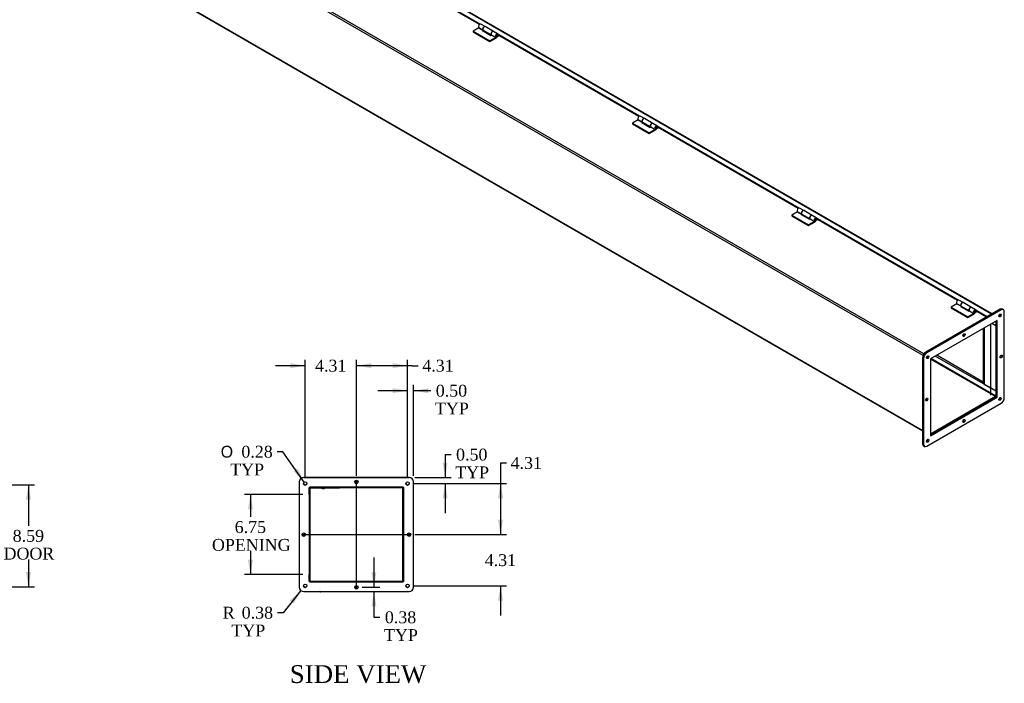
# Model space of a CAD drawing. Header units: inches. Extents: x 3 to 236, y 9 to 158.
# Tile 7 of 9: x 153 to 236, y 41 to 97. Entities that reach past the tile are written whole.
import ezdxf
from ezdxf.enums import TextEntityAlignment as Align
from ezdxf.lldxf.tags import DXFTag

# ---------------------------------------------------------------- set-up
doc = ezdxf.new("R2010")
doc.units = ezdxf.units.IN
doc.header["$MEASUREMENT"] = 0
for name, color, linetype in [('COM43353', 7, 'CONTINUOUS'), ('COM49266', 7, 'CONTINUOUS'), ('COM49267', 7, 'CONTINUOUS'), ('COM50040', 7, 'CONTINUOUS'), ('DEFAULT', 7, 'CONTINUOUS'), ('GSK11095', 7, 'CONTINUOUS'), ('HNG11000', 7, 'CONTINUOUS'), ('QLB30098', 7, 'CONTINUOUS'), ('SCS19419', 7, 'CONTINUOUS')]:
    doc.layers.add(name, color=color, linetype=linetype)
doc.styles.add('SEACAD_SOLID_EDGE_ANSI1_SY', font='txt')
doc.styles.add('SEACAD_TIMES_NEW_ROMAN', font='times.ttf')
tags = doc.linetypes.add('CENTER2', pattern=[1.125, 0.75, -0.125, 0.125, -0.125]).pattern_tags.tags
tags[10:11] = [DXFTag(74, 4), DXFTag(75, 0), DXFTag(340, '0'), DXFTag(46, 0.0), DXFTag(50, 0.0), DXFTag(44, 0.0), DXFTag(45, 0.0)]
tags[8:9] = [DXFTag(74, 4), DXFTag(75, 0), DXFTag(340, '0'), DXFTag(46, 0.0), DXFTag(50, 0.0), DXFTag(44, 0.0), DXFTag(45, 0.0)]
tags[6:7] = [DXFTag(74, 4), DXFTag(75, 0), DXFTag(340, '0'), DXFTag(46, 0.0), DXFTag(50, 0.0), DXFTag(44, 0.0), DXFTag(45, 0.0)]
tags[4:5] = [DXFTag(74, 4), DXFTag(75, 0), DXFTag(340, '0'), DXFTag(46, 0.0), DXFTag(50, 0.0), DXFTag(44, 0.0), DXFTag(45, 0.0)]
tags = doc.linetypes.add('HIDDEN2', pattern=[0.1875, 0.125, -0.0625]).pattern_tags.tags
tags[6:7] = [DXFTag(74, 4), DXFTag(75, 0), DXFTag(340, '0'), DXFTag(46, 0.0), DXFTag(50, 0.0), DXFTag(44, 0.0), DXFTag(45, 0.0)]
tags[4:5] = [DXFTag(74, 4), DXFTag(75, 0), DXFTag(340, '0'), DXFTag(46, 0.0), DXFTag(50, 0.0), DXFTag(44, 0.0), DXFTag(45, 0.0)]

# ---------------------------------------------------------------- blocks, each defined once
blk = doc.blocks.new('SEANNOT_GROUP1')
at = {"layer": 'DEFAULT', "color": 136, "linetype": 'CENTER2'}
blk.add_line((181.287, 48.922), (181.287, 57.935), dxfattribs=at)
blk = doc.blocks.new('SEANNOT_GROUP2')
at = {"layer": 'DEFAULT', "color": 136, "linetype": 'CENTER2'}
blk.add_line((176.78, 53.429), (185.793, 53.429), dxfattribs=at)
blk = doc.blocks.new('GDIMGGROUP4')
at = {"layer": 'DEFAULT', "linetype": 'Continuous'}
for points in [[(153.849, 56.368), (153.64, 57.618), (153.432, 56.368)], [(153.849, 50.274), (153.432, 50.274), (153.64, 49.024)]]:
    blk.add_hatch(color=136, dxfattribs=at).paths.add_polyline_path(points)
at = {"layer": 'DEFAULT', "color": 136, "linetype": 'Continuous'}
for p, q in [((147.327, 57.618), (154.14, 57.618)), ((153.64, 57.618), (153.64, 54.171)), ((153.64, 51.321), (153.64, 49.024)), ((147.327, 49.024), (154.14, 49.024))]:
    blk.add_line(p, q, dxfattribs=at)
at = {"layer": 'DEFAULT', "color": 136, "linetype": 'Continuous', "style": 'SEACAD_TIMES_NEW_ROMAN'}
for s, p in [('8.59', (152.313, 53.821)), ('DOOR', (151.543, 52.321))]:
    blk.add_text(s, height=1, dxfattribs=at).set_placement(p, align=Align.TOP_LEFT)
blk = doc.blocks.new('GDIMGGROUP6')
at = {"layer": 'DEFAULT', "linetype": 'Continuous'}
for points in [[(172.148, 55.555), (172.565, 55.555), (172.356, 56.805)], [(172.148, 51.305), (172.356, 50.055), (172.565, 51.305)]]:
    blk.add_hatch(color=136, dxfattribs=at).paths.add_polyline_path(points)
at = {"layer": 'DEFAULT', "color": 136, "linetype": 'Continuous'}
for p, q in [((176.785, 56.805), (171.856, 56.805)), ((172.356, 56.805), (172.356, 54.91)), ((172.356, 52.06), (172.356, 50.055)), ((176.785, 50.055), (171.856, 50.055))]:
    blk.add_line(p, q, dxfattribs=at)
at = {"layer": 'DEFAULT', "color": 136, "linetype": 'Continuous', "style": 'SEACAD_TIMES_NEW_ROMAN'}
for s, p in [('6.75', (171.029, 54.56)), ('OPENING', (169.11, 53.06))]:
    blk.add_text(s, height=1, dxfattribs=at).set_placement(p, align=Align.TOP_LEFT)
blk = doc.blocks.new('GDIMGGROUP12')
at = {"layer": 'DEFAULT', "linetype": 'Continuous'}
for points in [[(184.349, 65.765), (184.349, 65.348), (185.599, 65.556)], [(187.349, 65.765), (186.099, 65.556), (187.349, 65.348)]]:
    blk.add_hatch(color=136, dxfattribs=at).paths.add_polyline_path(points)
at = {"layer": 'DEFAULT', "color": 136, "linetype": 'Continuous'}
for p, q in [((185.599, 58.241), (185.599, 66.056)), ((186.099, 58.366), (186.099, 66.056)), ((185.599, 65.556), (183.099, 65.556)), ((187.559, 65.556), (186.099, 65.556))]:
    blk.add_line(p, q, dxfattribs=at)
at = {"layer": 'DEFAULT', "color": 136, "linetype": 'Continuous', "style": 'SEACAD_TIMES_NEW_ROMAN'}
for s, p in [('0.50', (187.98, 66.056)), ('TYP', (187.909, 64.556))]:
    blk.add_text(s, height=1, dxfattribs=at).set_placement(p, align=Align.TOP_LEFT)
blk = doc.blocks.new('GDIMGGROUP13')
at = {"layer": 'DEFAULT', "linetype": 'Continuous'}
for points in [[(182.537, 67.874), (181.287, 67.665), (182.537, 67.457)], [(184.349, 67.874), (184.349, 67.457), (185.599, 67.665)]]:
    blk.add_hatch(color=136, dxfattribs=at).paths.add_polyline_path(points)
at = {"layer": 'DEFAULT', "color": 136, "linetype": 'Continuous'}
for p, q in [((181.287, 58.366), (181.287, 68.165)), ((185.599, 58.241), (185.599, 68.165)), ((185.994, 67.665), (181.287, 67.665)), ((185.994, 67.665), (186.494, 67.665))]:
    blk.add_line(p, q, dxfattribs=at)
at = {"layer": 'DEFAULT', "color": 136, "linetype": 'Continuous', "style": 'SEACAD_TIMES_NEW_ROMAN'}
blk.add_text('4.31', height=1, dxfattribs=at).set_placement((186.844, 68.165), align=Align.TOP_LEFT)
blk = doc.blocks.new('GDIMGGROUP14')
at = {"layer": 'DEFAULT', "linetype": 'Continuous'}
for points in [[(175.724, 67.874), (175.724, 67.457), (176.974, 67.665)], [(182.537, 67.874), (181.287, 67.665), (182.537, 67.457)]]:
    blk.add_hatch(color=136, dxfattribs=at).paths.add_polyline_path(points)
at = {"layer": 'DEFAULT', "color": 136, "linetype": 'Continuous'}
for p, q in [((176.974, 58.241), (176.974, 68.165)), ((181.287, 58.366), (181.287, 68.165)), ((176.974, 67.665), (174.474, 67.665)), ((183.787, 67.665), (181.287, 67.665))]:
    blk.add_line(p, q, dxfattribs=at)
at = {"layer": 'DEFAULT', "color": 136, "linetype": 'Continuous', "style": 'SEACAD_TIMES_NEW_ROMAN'}
blk.add_text('4.31', height=1, dxfattribs=at).set_placement((177.803, 68.165), align=Align.TOP_LEFT)
blk = doc.blocks.new('GDIMGGROUP15')
at = {"layer": 'DEFAULT', "linetype": 'Continuous'}
for points in [[(188.977, 59.491), (188.561, 59.491), (188.769, 58.241)], [(188.977, 56.491), (188.769, 57.741), (188.561, 56.491)]]:
    blk.add_hatch(color=136, dxfattribs=at).paths.add_polyline_path(points)
at = {"layer": 'DEFAULT', "color": 136, "linetype": 'Continuous'}
for p, q in [((188.769, 60.171), (189.269, 60.171)), ((188.769, 60.171), (188.769, 58.241)), ((186.224, 58.241), (189.269, 58.241)), ((186.099, 57.741), (189.269, 57.741)), ((188.769, 57.741), (188.769, 55.241))]:
    blk.add_line(p, q, dxfattribs=at)
at = {"layer": 'DEFAULT', "color": 136, "linetype": 'Continuous', "style": 'SEACAD_TIMES_NEW_ROMAN'}
for s, p in [('0.50', (189.69, 60.671)), ('TYP', (189.619, 59.171))]:
    blk.add_text(s, height=1, dxfattribs=at).set_placement(p, align=Align.TOP_LEFT)
blk = doc.blocks.new('GDIMGGROUP16')
at = {"layer": 'DEFAULT', "linetype": 'Continuous'}
for points in [[(193.644, 56.491), (193.436, 57.741), (193.228, 56.491)], [(193.644, 54.679), (193.228, 54.679), (193.436, 53.429)]]:
    blk.add_hatch(color=136, dxfattribs=at).paths.add_polyline_path(points)
at = {"layer": 'DEFAULT', "color": 136, "linetype": 'Continuous'}
for p, q in [((193.436, 59.465), (193.936, 59.465)), ((193.436, 59.465), (193.436, 53.429)), ((186.099, 57.741), (193.936, 57.741)), ((186.224, 53.429), (193.936, 53.429))]:
    blk.add_line(p, q, dxfattribs=at)
at = {"layer": 'DEFAULT', "color": 136, "linetype": 'Continuous', "style": 'SEACAD_TIMES_NEW_ROMAN'}
blk.add_text('4.31', height=1, dxfattribs=at).set_placement((194.286, 59.965), align=Align.TOP_LEFT)
blk = doc.blocks.new('GDIMGGROUP17')
at = {"layer": 'DEFAULT', "linetype": 'Continuous'}
for points in [[(193.644, 54.679), (193.228, 54.679), (193.436, 53.429)], [(193.644, 47.866), (193.436, 49.116), (193.228, 47.866)]]:
    blk.add_hatch(color=136, dxfattribs=at).paths.add_polyline_path(points)
at = {"layer": 'DEFAULT', "color": 136, "linetype": 'Continuous'}
for p, q in [((193.436, 55.929), (193.436, 53.429)), ((186.224, 53.429), (193.936, 53.429)), ((186.099, 49.116), (193.936, 49.116)), ((193.436, 49.116), (193.436, 46.616))]:
    blk.add_line(p, q, dxfattribs=at)
at = {"layer": 'DEFAULT', "color": 136, "linetype": 'Continuous', "style": 'SEACAD_TIMES_NEW_ROMAN'}
blk.add_text('4.31', height=1, dxfattribs=at).set_placement((192.109, 51.773), align=Align.TOP_LEFT)
blk = doc.blocks.new('GDIMGGROUP18')
at = {"layer": 'DEFAULT', "linetype": 'Continuous'}
blk.add_hatch(color=136, dxfattribs=at).paths.add_polyline_path([(176.004, 58.759), (176.893, 57.856), (176.345, 58.999)])
at = {"layer": 'DEFAULT', "color": 136, "linetype": 'Continuous'}
for p, q in [((175.096, 60.413), (174.596, 60.413)), ((176.893, 57.856), (175.096, 60.413))]:
    blk.add_line(p, q, dxfattribs=at)
for s, style, p in [('O', 'SEACAD_SOLID_EDGE_ANSI1_SY', (169.851, 60.913)), ('0.28', 'SEACAD_TIMES_NEW_ROMAN', (171.592, 60.913)), ('TYP', 'SEACAD_TIMES_NEW_ROMAN', (170.65, 59.413))]:
    blk.add_text(s, height=1, dxfattribs=dict(at, style=style)).set_placement(p, align=Align.TOP_LEFT)
blk = doc.blocks.new('GDIMGGROUP19')
at = {"layer": 'DEFAULT', "linetype": 'Continuous'}
blk.add_hatch(color=136, dxfattribs=at).paths.add_polyline_path([(175.995, 47.593), (176.615, 48.699), (175.67, 47.854)])
at = {"layer": 'DEFAULT', "color": 136, "linetype": 'Continuous'}
for p, q in [((176.615, 48.699), (175.124, 46.84)), ((175.124, 46.84), (174.624, 46.84))]:
    blk.add_line(p, q, dxfattribs=at)
at = {"layer": 'DEFAULT', "color": 136, "linetype": 'Continuous', "style": 'SEACAD_TIMES_NEW_ROMAN'}
for s, p in [('R', (170.024, 47.34)), ('0.38', (171.62, 47.34)), ('TYP', (170.751, 45.84))]:
    blk.add_text(s, height=1, dxfattribs=at).set_placement(p, align=Align.TOP_LEFT)
blk = doc.blocks.new('GDIMGGROUP22')
at = {"layer": 'DEFAULT', "linetype": 'Continuous'}
for points in [[(182.975, 50.241), (182.559, 50.241), (182.767, 48.991)], [(182.975, 47.366), (182.767, 48.616), (182.559, 47.366)]]:
    blk.add_hatch(color=136, dxfattribs=at).paths.add_polyline_path(points)
at = {"layer": 'DEFAULT', "color": 136, "linetype": 'Continuous'}
for p, q in [((182.767, 51.491), (182.767, 48.991)), ((181.787, 48.991), (183.267, 48.991)), ((182.767, 48.616), (182.767, 46.454)), ((182.767, 46.454), (183.267, 46.454))]:
    blk.add_line(p, q, dxfattribs=at)
at = {"layer": 'DEFAULT', "color": 136, "linetype": 'Continuous', "style": 'SEACAD_TIMES_NEW_ROMAN'}
for s, p in [('0.38', (183.688, 46.954)), ('TYP', (183.617, 45.454))]:
    blk.add_text(s, height=1, dxfattribs=at).set_placement(p, align=Align.TOP_LEFT)

msp = doc.modelspace()

# ---------------------------------------------------------------- linework, layer by layer
at = {"layer": 'COM43353', "color": 7, "linetype": 'Continuous'}
for p, q in [((235.553, 72.417), (229.278, 68.794)), ((235.642, 72.366), (229.366, 68.743)), ((235.642, 72.366), (235.553, 72.417)), ((235.829, 72.384), (235.741, 72.435)), ((235.907, 64.966), (235.907, 72.213)), ((235.311, 71.487), (229.697, 68.245)), ((235.222, 65.055), (235.222, 71.435)), ((235.311, 65.004), (235.311, 71.487)), ((229.012, 68.334), (229.012, 61.088)), ((229.101, 68.283), (229.012, 68.334)), ((229.101, 68.283), (229.101, 61.037)), ((229.278, 68.794), (229.366, 68.743)), ((229.697, 68.245), (229.697, 61.763)), ((229.697, 61.865), (235.222, 65.055)), ((229.697, 61.763), (235.311, 65.004)), ((235.222, 65.055), (235.311, 65.004)), ((229.366, 60.884), (235.642, 64.507)), ((229.012, 61.088), (229.101, 61.037)), ((229.09, 60.916), (229.178, 60.865)), ((176.849, 58.244), (185.724, 58.244)), ((185.724, 58.241), (176.849, 58.241)), ((176.474, 57.866), (176.474, 48.991)), ((177.317, 57.398), (177.317, 49.459)), ((185.256, 57.398), (177.317, 57.398)), ((185.256, 49.459), (185.256, 57.398)), ((186.099, 48.991), (186.099, 57.866)), ((177.317, 49.459), (185.256, 49.459)), ((185.256, 49.462), (185.254, 49.462)), ((176.849, 48.616), (185.724, 48.616))]:
    msp.add_line(p, q, dxfattribs=at)
for centre in [(176.974, 57.741), (181.287, 57.866), (185.599, 57.741), (176.849, 53.429), (185.724, 53.429), (176.974, 49.116), (181.287, 48.991), (185.599, 49.116)]:
    msp.add_circle(centre, 0.141, dxfattribs=at)
for centre, radius, start, end in [((176.849, 57.869), 0.375, 90, 180), ((176.849, 57.866), 0.375, 90, 180), ((185.724, 57.869), 0.375, 0, 90), ((185.724, 57.866), 0.375, 0, 90), ((176.974, 57.744), 0.141, 180.61171, 0), ((181.287, 57.869), 0.141, 180.61171, 0), ((185.599, 57.744), 0.141, 180.61171, 0), ((176.849, 53.432), 0.141, 180.61171, 0), ((185.724, 53.432), 0.141, 180.61171, 0), ((176.849, 48.991), 0.375, 180, 270), ((176.974, 49.119), 0.141, 180.61171, 0), ((181.287, 48.994), 0.141, 180.61171, 0), ((185.599, 49.119), 0.141, 180.61171, 0), ((185.724, 48.991), 0.375, 270, 0)]:
    msp.add_arc(centre, radius, start, end, dxfattribs=at)
for centre, major_axis, start_param, end_param in [((235.553, 72.111), (-0.188, -0.325), 3.141593, 3.926991), ((235.642, 72.06), (-0.188, -0.325), 2.356194, 3.926991), ((235.465, 71.958), (-0.07, -0.122), 0.680393, 2.4612), ((232.415, 70.299), (-0.07, -0.122), 0.680393, 2.4612), ((229.278, 68.488), (-0.188, -0.325), 3.926991, 5.497787), ((229.366, 68.436), (0.188, 0.325), 0.785398, 2.356194), ((229.366, 68.436), (-0.07, -0.122), 0.680393, 2.4612), ((235.553, 68.488), (-0.07, -0.122), 0.680393, 2.4612), ((229.278, 64.864), (-0.07, -0.122), 0.680393, 2.4612), ((235.465, 64.915), (-0.07, -0.122), 0.680393, 2.4612), ((235.642, 64.813), (-0.187, -0.325), 0.785398, 2.356194), ((232.415, 63.053), (-0.07, -0.122), 0.680393, 2.4612), ((229.366, 61.394), (-0.07, -0.122), 0.680393, 2.4612), ((229.278, 61.241), (0.187, 0.325), 2.356194, 3.141593), ((229.366, 61.19), (0.188, 0.325), 2.356194, 3.926991)]:
    msp.add_ellipse(centre, major_axis=major_axis, ratio=0.57735, start_param=start_param, end_param=end_param, dxfattribs=at)
for centre in [(235.553, 71.907), (232.504, 70.248), (229.454, 68.385), (235.642, 68.436), (229.366, 64.813), (235.553, 64.864), (232.504, 63.002), (229.454, 61.343)]:
    msp.add_ellipse(centre, major_axis=(-0.07, -0.122), ratio=0.57735, dxfattribs=at)
at = {"layer": 'COM49266', "color": 7, "linetype": 'Continuous'}
for p, q in [((229.056, 68.527), (144.912, 117.108)), ((229.132, 68.66), (144.988, 117.24)), ((229.012, 62.197), (144.912, 110.752)), ((144.934, 110.703), (229.012, 62.16)), ((235.194, 71.419), (235.194, 71.035)), ((235.194, 71.035), (234.861, 71.227)), ((235.194, 71.035), (235.222, 71.051)), ((229.387, 68.336), (229.357, 68.353)), ((229.463, 68.469), (229.434, 68.486)), ((235.168, 65.057), (229.697, 68.216)), ((235.194, 65.101), (229.722, 68.26)), ((235.194, 65.523), (234.733, 65.789)), ((235.168, 65.057), (229.697, 61.898)), ((235.194, 65.523), (235.222, 65.54)), ((235.194, 65.523), (235.194, 65.101)), ((177.357, 57.322), (177.357, 56.805)), ((185.177, 57.358), (177.393, 57.358)), ((185.213, 49.538), (185.213, 57.322)), ((177.357, 56.805), (177.317, 56.805)), ((177.357, 50.055), (177.317, 50.055)), ((177.357, 50.055), (177.357, 49.538)), ((177.393, 49.502), (185.177, 49.502))]:
    msp.add_line(p, q, dxfattribs=at)
at = {"layer": 'COM49266', "color": 7, "linetype": 'HIDDEN2'}
for p, q in [((177.285, 57.322), (177.285, 56.805)), ((185.177, 57.43), (177.393, 57.43)), ((185.285, 49.538), (185.285, 57.322)), ((177.317, 56.805), (177.285, 56.805)), ((177.285, 50.055), (177.285, 49.538)), ((177.317, 50.055), (177.285, 50.055)), ((177.393, 49.43), (185.177, 49.43))]:
    msp.add_line(p, q, dxfattribs=at)
for centre, start, end in [((177.393, 57.322), 90, 180), ((185.177, 57.322), 44.72491, 90), ((185.177, 57.322), 0, 42.98926), ((177.393, 49.538), 180, 225.27509), ((177.393, 49.538), 227.01074, 270), ((185.177, 49.538), 270, 312.98926), ((185.177, 49.538), 317.01074, 0)]:
    msp.add_arc(centre, 0.108, start, end, dxfattribs=at)
at = {"layer": 'COM49266', "color": 7, "linetype": 'Continuous'}
for centre, radius, start, end in [((177.393, 57.322), 0.036, 90, 180), ((185.177, 57.322), 0.036, 0, 90), ((185.177, 57.322), 0.108, 42.98926, 44.72491), ((177.393, 49.538), 0.108, 225.27509, 227.01074), ((177.393, 49.538), 0.036, 180, 270), ((185.177, 49.538), 0.036, 270, 0), ((185.177, 49.538), 0.108, 312.98926, 317.01074)]:
    msp.add_arc(centre, radius, start, end, dxfattribs=at)
msp.add_ellipse((235.168, 65.086), major_axis=(0.018, 0.0312), ratio=0.57735, start_param=3.926991, end_param=5.497787, dxfattribs=at)
at = {"layer": 'COM49267', "color": 7, "linetype": 'Continuous'}
for p, q in [((234.837, 72.015), (151.067, 120.38)), ((234.879, 72.028), (151.121, 120.385)), ((191.727, 96.457), (179.862, 103.308)), ((191.674, 96.429), (179.862, 103.249)), ((193.251, 95.578), (193.225, 95.592)), ((193.251, 95.519), (193.227, 95.532)), ((193.251, 95.578), (193.251, 95.519)), ((193.293, 95.494), (193.293, 95.553)), ((205.158, 88.703), (193.293, 95.553)), ((205.105, 88.675), (193.293, 95.494)), ((206.682, 87.823), (206.656, 87.838)), ((206.682, 87.764), (206.658, 87.778)), ((206.682, 87.823), (206.682, 87.764)), ((206.724, 87.74), (206.724, 87.799)), ((218.59, 80.948), (206.724, 87.799)), ((218.536, 80.92), (206.724, 87.74)), ((220.113, 80.069), (220.087, 80.083)), ((220.113, 80.01), (220.09, 80.023)), ((220.113, 80.069), (220.113, 80.01)), ((220.155, 79.985), (220.155, 80.044)), ((232.021, 73.194), (220.155, 80.044)), ((231.968, 73.166), (220.155, 79.985)), ((233.544, 72.314), (233.519, 72.329)), ((233.544, 72.255), (233.521, 72.269)), ((233.544, 72.314), (233.544, 72.255)), ((234.449, 71.792), (233.587, 72.29)), ((233.587, 72.231), (233.587, 72.29)), ((234.409, 71.756), (233.587, 72.231)), ((234.449, 71.792), (234.837, 72.015)), ((234.449, 71.78), (234.449, 71.792))]:
    msp.add_line(p, q, dxfattribs=at)
for centre, major_axis, start_param, end_param in [((193.272, 95.565), (-0.03, 0), 2.356194, 5.497787), ((193.272, 95.507), (-0.03, 0), 3.926991, 5.497787), ((206.703, 87.811), (-0.03, 0), 2.356194, 5.497787), ((206.703, 87.752), (-0.03, 0), 3.926991, 5.497787), ((220.134, 80.056), (-0.03, 0), 2.356194, 5.497787), ((220.134, 79.998), (-0.03, 0), 3.926991, 5.497787), ((233.565, 72.302), (-0.03, 0), 2.356194, 5.497787), ((233.565, 72.243), (-0.03, 0), 3.926991, 5.497787), ((234.837, 71.927), (-0.054, -0.0935), 3.401503, 3.926991)]:
    msp.add_ellipse(centre, major_axis=major_axis, ratio=0.57735, start_param=start_param, end_param=end_param, dxfattribs=at)
at = {"layer": 'COM50040', "color": 7, "linetype": 'Continuous'}
for p, q in [((234.133, 70.807), (234.133, 66.161)), ((234.133, 66.161), (234.199, 66.123)), ((177.317, 56.774), (177.357, 56.774)), ((177.357, 56.774), (177.357, 50.086)), ((177.317, 50.086), (177.357, 50.086))]:
    msp.add_line(p, q, dxfattribs=at)
at = {"layer": 'GSK11095', "color": 7, "linetype": 'Continuous'}
for p, q in [((234.199, 70.845), (234.199, 66.093)), ((234.73, 71.151), (234.73, 65.787)), ((234.73, 65.786), (230.084, 68.469)), ((234.133, 66.284), (230.216, 68.545)), ((234.199, 66.093), (234.73, 65.787)), ((234.199, 66.093), (234.199, 66.093)), ((234.73, 65.787), (234.755, 65.802)), ((234.756, 65.801), (234.73, 65.786)), ((234.73, 65.787), (234.73, 65.787)), ((234.73, 65.786), (234.73, 65.174)), ((234.73, 65.786), (234.73, 65.786)), ((177.373, 57.352), (177.373, 56.796)), ((177.373, 56.796), (177.317, 56.796)), ((177.317, 56.796), (177.373, 56.796)), ((177.373, 56.796), (177.373, 56.796)), ((177.373, 56.796), (177.373, 50.066)), ((177.317, 50.066), (177.373, 50.066)), ((177.317, 50.065), (177.373, 50.065)), ((177.373, 50.066), (177.373, 50.066)), ((177.373, 50.065), (177.373, 49.509))]:
    msp.add_line(p, q, dxfattribs=at)
at = {"layer": 'HNG11000', "color": 7, "linetype": 'Continuous'}
for p, q in [((192.134, 96.248), (191.78, 96.452)), ((191.623, 96.155), (191.121, 95.865)), ((191.121, 95.865), (191.121, 95.804)), ((191.121, 95.865), (192.535, 95.048)), ((191.121, 95.804), (192.535, 94.987)), ((191.595, 96.175), (191.948, 95.97)), ((191.623, 96.155), (191.959, 95.96)), ((191.975, 95.95), (191.924, 95.92)), ((191.924, 95.92), (192.631, 95.512)), ((191.948, 95.97), (191.949, 95.972)), ((191.968, 95.954), (192.668, 95.55)), ((192.837, 95.842), (192.137, 96.246)), ((192.631, 95.512), (192.684, 95.542)), ((192.655, 95.562), (193.009, 95.358)), ((192.684, 95.542), (193.037, 95.338)), ((193.194, 95.636), (192.841, 95.84)), ((193.243, 95.49), (193.221, 95.503)), ((193.293, 95.519), (193.243, 95.49)), ((193.243, 95.49), (193.243, 95.429)), ((193.325, 95.476), (193.243, 95.429)), ((193.037, 95.338), (192.535, 95.048)), ((192.535, 94.987), (193.037, 95.277)), ((192.535, 95.048), (192.535, 94.987)), ((193.009, 95.358), (193.054, 95.417)), ((193.243, 95.429), (193.201, 95.453)), ((205.054, 88.4), (204.552, 88.11)), ((204.552, 88.11), (204.552, 88.049)), ((204.552, 88.11), (205.967, 87.294)), ((204.552, 88.049), (205.967, 87.233)), ((205.026, 88.42), (205.379, 88.216)), ((205.054, 88.4), (205.391, 88.206)), ((205.565, 88.494), (205.211, 88.698)), ((205.407, 88.195), (205.355, 88.166)), ((205.355, 88.166), (206.062, 87.757)), ((205.379, 88.216), (205.38, 88.217)), ((205.4, 88.199), (206.1, 87.795)), ((206.268, 88.087), (205.568, 88.492)), ((206.625, 87.881), (206.272, 88.085)), ((206.468, 87.584), (205.967, 87.294)), ((205.967, 87.233), (206.468, 87.522)), ((205.967, 87.294), (205.967, 87.233)), ((206.062, 87.757), (206.115, 87.788)), ((206.086, 87.808), (206.44, 87.604)), ((206.115, 87.788), (206.468, 87.584)), ((206.44, 87.604), (206.485, 87.662)), ((206.674, 87.674), (206.632, 87.698)), ((206.674, 87.735), (206.652, 87.748)), ((206.724, 87.764), (206.674, 87.735)), ((206.674, 87.735), (206.674, 87.674)), ((206.756, 87.722), (206.674, 87.674)), ((218.485, 80.646), (217.984, 80.356)), ((218.457, 80.665), (218.811, 80.461)), ((218.485, 80.646), (218.822, 80.451)), ((218.996, 80.739), (218.642, 80.943)), ((219.7, 80.333), (219, 80.737)), ((217.984, 80.356), (217.984, 80.295)), ((217.984, 80.356), (219.398, 79.539)), ((217.984, 80.295), (219.398, 79.478)), ((218.838, 80.441), (218.786, 80.411)), ((218.786, 80.411), (219.493, 80.003)), ((218.811, 80.461), (218.812, 80.463)), ((218.831, 80.445), (219.531, 80.041)), ((219.9, 79.829), (219.398, 79.539)), ((219.398, 79.478), (219.9, 79.768)), ((219.493, 80.003), (219.546, 80.033)), ((219.518, 80.053), (219.871, 79.849)), ((219.546, 80.033), (219.9, 79.829)), ((220.057, 80.127), (219.703, 80.331)), ((219.871, 79.849), (219.916, 79.908)), ((220.105, 79.92), (220.063, 79.944)), ((220.105, 79.981), (220.083, 79.994)), ((220.155, 80.01), (220.105, 79.981)), ((220.105, 79.981), (220.105, 79.92)), ((220.187, 79.967), (220.105, 79.92)), ((219.398, 79.539), (219.398, 79.478)), ((232.427, 72.985), (232.074, 73.189)), ((231.917, 72.891), (231.415, 72.601)), ((231.415, 72.601), (231.415, 72.54)), ((231.415, 72.601), (232.829, 71.785)), ((231.415, 72.54), (232.829, 71.724)), ((231.888, 72.911), (232.242, 72.707)), ((231.917, 72.891), (232.253, 72.697)), ((232.269, 72.686), (232.218, 72.656)), ((232.218, 72.656), (232.925, 72.248)), ((232.242, 72.707), (232.243, 72.708)), ((232.262, 72.69), (232.962, 72.286)), ((233.131, 72.578), (232.431, 72.983)), ((232.925, 72.248), (232.977, 72.279)), ((232.949, 72.299), (233.303, 72.094)), ((232.977, 72.279), (233.331, 72.074)), ((233.488, 72.372), (233.134, 72.576)), ((233.536, 72.226), (233.514, 72.239)), ((233.587, 72.255), (233.536, 72.226)), ((233.536, 72.226), (233.536, 72.165)), ((233.331, 72.074), (232.829, 71.785)), ((232.829, 71.724), (233.331, 72.013)), ((232.829, 71.785), (232.829, 71.724)), ((233.303, 72.094), (233.347, 72.153)), ((233.536, 72.165), (233.494, 72.189)), ((233.619, 72.212), (233.536, 72.165))]:
    msp.add_line(p, q, dxfattribs=at)
for centre, major_axis, start_param, end_param in [((191.696, 96.306), (-0.084, -0.146), 3.141593, 6.059014), ((192.049, 96.102), (-0.084, -0.146), 3.12064, 6.059014), ((192.053, 96.1), (0.084, 0.146), 0, 3.141593), ((191.976, 96.15), (-0.16, -0.276), 0.785398, 0.995157), ((192.756, 95.694), (-0.084, -0.146), 3.141593, 6.059014), ((192.753, 95.696), (0.084, 0.146), -0.020959, 3.327333), ((193.11, 95.49), (-0.084, -0.146), 1.550479, 6.059014), ((193.11, 95.49), (-0.0469, -0.0812), 1.551176, 6.059014), ((193.037, 95.538), (-0.122, -0.212), 0.785398, 1.54262), ((193.037, 95.538), (-0.16, -0.276), 0.785398, 1.544273), ((205.127, 88.552), (-0.084, -0.146), 3.141593, 6.059014), ((205.48, 88.348), (-0.084, -0.146), 3.12064, 6.059014), ((205.484, 88.346), (0.084, 0.146), 0, 3.141593), ((205.408, 88.395), (-0.16, -0.276), 0.785398, 0.995157), ((206.187, 87.939), (-0.084, -0.146), 3.141593, 6.059014), ((206.184, 87.941), (0.084, 0.146), -0.020958, 3.327333), ((206.541, 87.735), (-0.084, -0.146), 1.550479, 6.059014), ((206.541, 87.735), (-0.0469, -0.0812), 1.551176, 6.059014), ((206.468, 87.783), (-0.122, -0.212), 0.785398, 1.54262), ((206.468, 87.783), (-0.16, -0.276), 0.785398, 1.544273), ((218.558, 80.797), (-0.084, -0.146), 3.141593, 6.059014), ((218.912, 80.593), (-0.084, -0.146), 3.12064, 6.059014), ((218.915, 80.591), (0.084, 0.146), 0, 3.141593), ((218.839, 80.641), (-0.16, -0.276), 0.785398, 0.995157), ((219.619, 80.185), (-0.084, -0.146), 3.141593, 6.059014), ((219.615, 80.187), (0.084, 0.146), -0.020953, 3.327333), ((219.972, 79.981), (-0.084, -0.146), 1.550479, 6.059014), ((219.972, 79.981), (-0.0469, -0.0812), 1.551176, 6.059014), ((219.9, 80.028), (-0.122, -0.212), 0.785398, 1.54262), ((219.9, 80.028), (-0.16, -0.276), 0.785398, 1.544273), ((231.989, 73.043), (-0.084, -0.146), 3.141593, 6.059014), ((232.343, 72.838), (-0.084, -0.146), 3.141593, 6.059014), ((232.346, 72.836), (0.084, 0.146), 0, 3.141593), ((232.27, 72.886), (-0.16, -0.276), 0.785398, 0.995157), ((233.05, 72.43), (-0.084, -0.146), 3.141593, 6.059014), ((233.046, 72.432), (0.084, 0.146), 0, 3.327334), ((233.404, 72.226), (-0.084, -0.146), 1.550479, 6.059014), ((233.404, 72.226), (-0.0469, -0.0812), 1.551176, 6.059014), ((233.331, 72.274), (-0.122, -0.212), 0.785398, 1.54262), ((233.331, 72.274), (-0.16, -0.276), 0.785398, 1.544273)]:
    msp.add_ellipse(centre, major_axis=major_axis, ratio=0.57735, start_param=start_param, end_param=end_param, dxfattribs=at)
for centre in [(193.127, 95.48), (206.559, 87.725), (219.99, 79.97), (233.421, 72.216)]:
    msp.add_ellipse(centre, major_axis=(-0.02, -0.0346), ratio=0.57735, dxfattribs=at)
for points, knots in [([(193.054, 95.42), (193.058, 95.417), (193.069, 95.413), (193.089, 95.413), (193.112, 95.42), (193.134, 95.435), (193.155, 95.459), (193.168, 95.489), (193.17, 95.507), (193.17, 95.516)], [0.0368236, 0.0368236, 0.0368236, 0.0368236, 0.1110089, 0.2376088, 0.3640186, 0.5076472, 0.6781837, 0.8631668, 1, 1, 1, 1]), ([(193.17, 95.516), (193.17, 95.527), (193.168, 95.543), (193.155, 95.566), (193.143, 95.573), (193.137, 95.577)], [0, 0, 0, 0, 0.395555, 0.734955, 1, 1, 1, 1]), ([(206.485, 87.665), (206.489, 87.663), (206.5, 87.658), (206.52, 87.658), (206.543, 87.665), (206.566, 87.681), (206.586, 87.705), (206.599, 87.734), (206.601, 87.753), (206.602, 87.762)], [0.0368236, 0.0368236, 0.0368236, 0.0368236, 0.1110089, 0.2376088, 0.3640186, 0.5076472, 0.6781837, 0.8631668, 1, 1, 1, 1]), ([(206.602, 87.762), (206.601, 87.772), (206.599, 87.789), (206.586, 87.811), (206.574, 87.819), (206.568, 87.823)], [0, 0, 0, 0, 0.395555, 0.734955, 1, 1, 1, 1]), ([(219.916, 79.91), (219.92, 79.908), (219.931, 79.904), (219.952, 79.904), (219.975, 79.911), (219.997, 79.926), (220.017, 79.95), (220.031, 79.98), (220.032, 79.998), (220.033, 80.007)], [0.0368236, 0.0368236, 0.0368236, 0.0368236, 0.1110089, 0.2376088, 0.3640186, 0.5076472, 0.6781837, 0.8631668, 1, 1, 1, 1]), ([(220.033, 80.007), (220.032, 80.018), (220.03, 80.034), (220.017, 80.057), (220.006, 80.064), (220, 80.068)], [0, 0, 0, 0, 0.395555, 0.734955, 1, 1, 1, 1]), ([(233.348, 72.156), (233.352, 72.154), (233.362, 72.149), (233.383, 72.149), (233.406, 72.156), (233.428, 72.171), (233.449, 72.196), (233.462, 72.225), (233.464, 72.244), (233.464, 72.253)], [0.0368236, 0.0368236, 0.0368236, 0.0368236, 0.1110089, 0.2376088, 0.3640186, 0.5076472, 0.6781837, 0.8631668, 1, 1, 1, 1]), ([(233.464, 72.253), (233.463, 72.263), (233.462, 72.28), (233.448, 72.302), (233.437, 72.31), (233.431, 72.313)], [0, 0, 0, 0, 0.395555, 0.734955, 1, 1, 1, 1])]:
    msp.add_open_spline(points, degree=3, knots=knots, dxfattribs=at)
at = {"layer": 'QLB30098', "color": 7, "linetype": 'Continuous'}
for p, q in [((177.732, 57.328), (177.373, 57.328)), ((179.482, 57.328), (177.732, 57.328)), ((178.338, 57.328), (178.338, 57.317)), ((178.341, 57.328), (178.341, 57.317)), ((178.446, 57.318), (178.341, 57.318)), ((178.446, 57.318), (178.446, 57.328)), ((178.446, 57.318), (178.447, 57.318)), ((178.447, 57.318), (178.447, 57.328)), ((178.447, 57.318), (178.574, 57.318)), ((178.57, 57.318), (178.588, 57.318)), ((178.574, 57.317), (178.574, 57.328)), ((178.588, 57.318), (178.588, 57.328)), ((179.857, 57.328), (179.482, 57.328)), ((179.857, 57.328), (179.857, 57.358))]:
    msp.add_line(p, q, dxfattribs=at)
at = {"layer": 'SCS19419', "color": 7, "linetype": 'Continuous'}
msp.add_line((178.238, 48.612), (178.237, 48.613), dxfattribs=at)
msp.add_arc((178.231, 48.732), 0.12, 272.97569, 285.88964, dxfattribs=at)
msp.add_open_spline([(178.225, 48.615), (178.221, 48.615), (178.216, 48.615), (178.212, 48.616)], degree=3, dxfattribs=at)
msp.add_open_spline([(178.225, 48.615), (178.228, 48.614), (178.231, 48.614), (178.235, 48.614), (178.237, 48.614), (178.237, 48.613)], degree=3, knots=[0, 0, 0, 0, 0.5, 0.5, 1, 1, 1, 1], dxfattribs=at)

# ---------------------------------------------------------------- block references
at = {"layer": 'DEFAULT'}
for name in ['GDIMGGROUP14', 'GDIMGGROUP13', 'GDIMGGROUP12', 'GDIMGGROUP18', 'GDIMGGROUP15', 'GDIMGGROUP16', 'GDIMGGROUP4', 'SEANNOT_GROUP1', 'GDIMGGROUP6', 'GDIMGGROUP17', 'SEANNOT_GROUP2', 'GDIMGGROUP22', 'GDIMGGROUP19']:
    msp.add_blockref(name, (0, 0), dxfattribs=at)

# ---------------------------------------------------------------- texts
at = {"layer": 'DEFAULT', "color": 136, "linetype": 'Continuous', "style": 'SEACAD_TIMES_NEW_ROMAN'}
msp.add_text('SIDE VIEW', height=1.5, dxfattribs=at).set_placement((175.671, 42.415), align=Align.TOP_LEFT)

doc.saveas('drawing.dxf')
